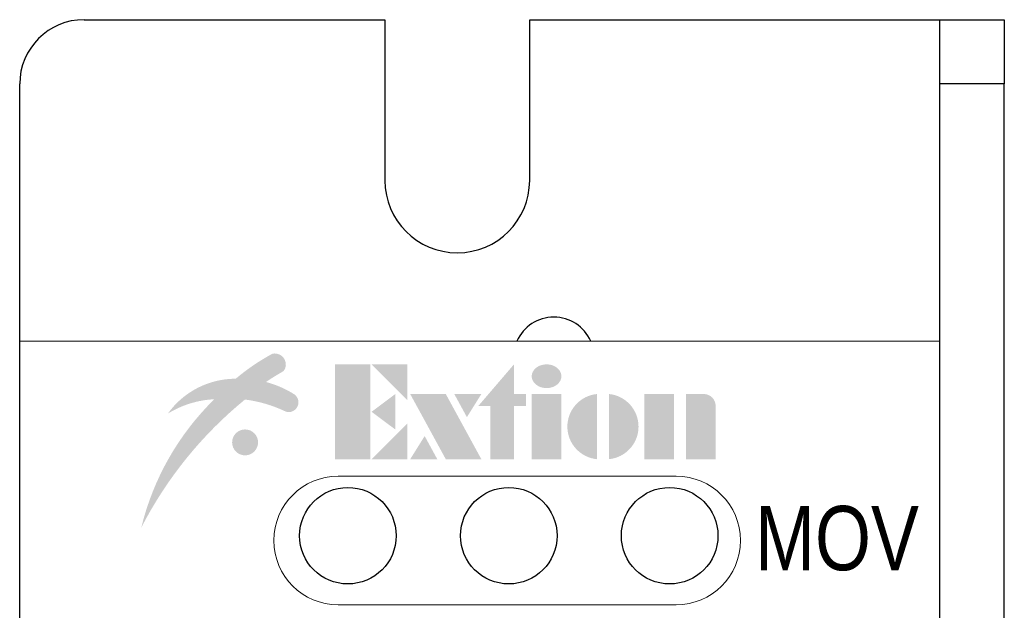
# Model space of a CAD drawing. Extents: x 6 to 155, y 6 to 169.
# Tile 3 of 4: x 124 to 155, y 88 to 106. Entities that reach past the tile are written whole.
import ezdxf

# ---------------------------------------------------------------- set-up
doc = ezdxf.new("R2010")
doc.units = 0
doc.header["$LTSCALE"] = 8
doc.header["$MEASUREMENT"] = 0
doc.layers.get('0').update_dxf_attribs({"linetype": 'CONTINUOUS'})
doc.styles.get("Standard").update_dxf_attribs({"font": 'ARIAL.TTF'})

msp = doc.modelspace()

# ---------------------------------------------------------------- hatches: boundary and pattern name
h = msp.add_hatch(color=256)
h.paths.add_polyline_path([(143.7502481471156, 94.3572966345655), (144.6718481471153, 94.3572966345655), (144.6718481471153, 92.32977663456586), (143.7502481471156, 92.32977663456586)])
edge = h.paths.add_edge_path()
edge.add_line((145.040488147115, 94.3572966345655), (145.5934481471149, 94.3572966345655))
edge.add_arc((145.5934481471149, 93.98865663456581), 0.3686399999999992, 4.376943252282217e-12, 90.00000000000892, ccw=False)
edge.add_line((145.9620881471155, 93.98865663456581), (145.9620881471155, 92.32977663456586))
edge.add_line((145.9620881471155, 92.32977663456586), (145.0404881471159, 92.32977663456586))
edge.add_line((145.040488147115, 92.32977663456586), (145.040488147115, 94.35729663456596))
edge = h.paths.add_edge_path()
edge.add_arc((140.8710375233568, 94.91025663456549), 0.2973000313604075, 3.834210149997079e-11, 27.37362787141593)
edge.add_arc((140.7921701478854, 94.86942171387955), 0.3861119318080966, 27.37362787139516, 51.34019174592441)
edge.add_arc((140.7409281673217, 94.80536923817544), 0.4681391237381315, 51.34019174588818, 71.66630850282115)
edge.add_arc((140.7075375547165, 94.70460415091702), 0.5742924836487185, 71.66630850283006, 90.00000000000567)
edge.add_arc((140.7075375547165, 94.70460415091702), 0.5742924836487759, 89.99999999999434, 108.3336914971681)
edge.add_arc((140.6741469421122, 94.80536923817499), 0.4681391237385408, 108.3336914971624, 128.6598082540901)
edge.add_arc((140.6229049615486, 94.86942171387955), 0.386111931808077, 128.6598082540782, 152.6263721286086)
edge.add_arc((140.5440375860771, 94.91025663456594), 0.2973000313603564, 152.626372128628, 180.0000000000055)
edge.add_arc((140.5440375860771, 94.91025663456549), 0.2973000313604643, 179.999999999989, 207.3736278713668)
edge.add_arc((140.6229049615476, 94.95109155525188), 0.3861119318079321, 207.373627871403, 231.3401917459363)
edge.add_arc((140.6741469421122, 95.01514403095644), 0.4681391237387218, 231.3401917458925, 251.6663085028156)
edge.add_arc((140.7075375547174, 95.11590911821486), 0.5742924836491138, 251.6663085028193, 269.999999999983)
edge.add_arc((140.7075375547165, 95.11590911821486), 0.5742924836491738, 270.000000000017, 288.333691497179)
edge.add_arc((140.7409281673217, 95.01514403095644), 0.4681391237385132, 288.3336914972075, 308.659808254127)
edge.add_arc((140.7921701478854, 94.95109155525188), 0.3861119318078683, 308.6598082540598, 332.6263721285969)
edge.add_arc((140.8710375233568, 94.91025663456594), 0.2973000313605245, 332.6263721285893, 359.9999999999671)
h.paths.add_polyline_path([(140.2481681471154, 94.3572966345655), (141.1697681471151, 94.3572966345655), (141.1697681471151, 92.32977663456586), (140.2481681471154, 92.32977663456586)])
h.paths.add_polyline_path([(137.3115413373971, 92.32977663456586), (136.9191841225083, 93.04909819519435), (136.4696081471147, 92.32977663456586)], flags=16)
h.paths.add_polyline_path([(136.4696081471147, 94.3572966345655), (137.5755281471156, 94.3572966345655), (138.6814481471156, 92.32977663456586), (137.5755281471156, 92.32977663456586)])
h.paths.add_polyline_path([(137.8395149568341, 94.3572966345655), (138.2318721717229, 93.63797507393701), (138.6814481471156, 94.3572966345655)], flags=16)
h.paths.add_polyline_path([(134.128744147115, 95.27889663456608), (134.128744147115, 92.32977663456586), (135.2346641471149, 92.32977663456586), (135.2346641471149, 95.27889663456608)])
h.paths.add_polyline_path([(136.0088081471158, 94.3572966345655), (135.2715281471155, 93.80433663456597), (136.0088081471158, 93.25137663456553)])
h.paths.add_polyline_path([(135.2715281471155, 92.32977663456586), (136.3774481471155, 93.43569663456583), (136.3774481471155, 92.32977663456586)])
h.paths.add_polyline_path([(135.2715281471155, 95.27889663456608), (136.3774481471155, 95.27889663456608), (136.3774481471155, 94.17297663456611)])
h.paths.add_polyline_path([(138.9579281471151, 92.32977663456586), (139.6952081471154, 92.32977663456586), (139.6952081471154, 93.98865663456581), (140.0638481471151, 93.98865663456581), (140.0638481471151, 94.3572966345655), (139.6952081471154, 94.3572966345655), (139.6952081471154, 95.27889663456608), (138.5892881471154, 93.98865663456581), (138.9579281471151, 93.98865663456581)])
edge = h.paths.add_edge_path(flags=17)
edge.add_arc((131.3383611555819, 92.85222933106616), 0.4032000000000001, 0, 360)
edge = h.paths.add_edge_path()
edge.add_arc((130.5233893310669, 91.17917036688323), 3.018491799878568, 92.69778937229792, 121.694370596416)
edge.add_arc((131.0455103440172, 92.24308556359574), 2.589769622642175, 89.94125141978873, 144.4858644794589, ccw=False)
edge.add_arc((135.3542640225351, 89.74399826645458), 6.666253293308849, 118.84601791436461, 130.2373001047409, ccw=False)
edge.add_arc((132.2602392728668, 95.38774945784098), 0.2304000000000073, 89.8616756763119, 122.0189632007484, ccw=False)
edge.add_arc((132.2599611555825, 95.27254979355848), 0.3456000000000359, -16.812155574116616, 89.86167567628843, ccw=False)
edge.add_arc((132.3702372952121, 95.2392299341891), 0.2303999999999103, 304.7266095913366, 343.18784442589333, ccw=False)
edge.add_arc((135.6577435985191, 89.40464242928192), 6.467653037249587, 119.2096347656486, 124.5591796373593)
edge.add_arc((131.1834435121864, 91.68629389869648), 3.149466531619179, 57.79590703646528, 75.18194027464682, ccw=False)
edge.add_arc((132.7391212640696, 94.1562769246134), 0.2303999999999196, 50.467786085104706, 57.795907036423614, ccw=False)
edge.add_arc((132.6918124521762, 94.09895244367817), 0.3047250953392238, -92.78096345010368, 50.467786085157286, ccw=False)
edge.add_arc((132.6882063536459, 94.02471488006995), 0.2304000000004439, 244.4613482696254, 267.21903654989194, ccw=False)
edge.add_arc((130.8196355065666, 90.11396625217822), 4.103825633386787, 64.46134826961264, 82.78921338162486)
edge.add_arc((139.2953804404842, 84.44897171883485), 12.57650367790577, 129.2700746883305, 152.7688304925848)
edge.add_arc((136.2274823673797, 88.23079636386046), 8.351122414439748, 134.4306687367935, 166.3346771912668, ccw=False)
edge = h.paths.add_edge_path()
edge.add_line((142.275688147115, 94.3572966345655), (142.275688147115, 92.3297766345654))
edge.add_arc((142.3724561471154, 93.34353663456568), 1.01836799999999, 95.45262198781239, 264.54737801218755, ccw=False)
edge = h.paths.add_edge_path()
edge.add_line((142.6443281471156, 94.3572966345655), (142.6443281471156, 92.3297766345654))
edge.add_arc((142.5475601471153, 93.34353663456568), 1.018368, 275.4526219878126, 444.5473780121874)

# ---------------------------------------------------------------- linework, layer by layer
at = {"color": 7, "linetype": 'Continuous'}
for p, q in [((126.3335025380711, 106), (135.6835025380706, 106)), ((135.6835025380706, 106), (135.6835025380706, 101)), ((140.1835025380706, 106), (151.9335025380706, 106)), ((140.1835025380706, 101), (140.1835025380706, 106)), ((151.9335025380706, 106), (152.9335025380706, 106)), ((152.9335025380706, 106), (154.9335025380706, 106)), ((152.9335025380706, 104), (152.9335025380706, 106)), ((154.9335025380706, 106), (154.9335025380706, 104)), ((124.3335025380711, 8), (124.3335025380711, 104)), ((154.9335025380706, 104), (152.9335025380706, 104)), ((152.9335025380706, 8), (152.9335025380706, 104)), ((154.9335025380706, 8), (154.9335025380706, 104))]:
    msp.add_line(p, q, dxfattribs=at)
at = {"color": 7, "linetype": 'Continuous', "lineweight": 15}
for p, q in [((124.3335025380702, 95.99999999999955), (152.9335025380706, 96.00000000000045)), ((124.3335025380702, 95.99999999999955), (124.3335025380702, 15.99999999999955)), ((152.9335025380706, 96.00000000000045), (152.9335025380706, 16.00000000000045)), ((144.7335025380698, 91.79999999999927), (134.2335025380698, 91.79999999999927)), ((134.2335025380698, 87.79999999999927), (144.7335025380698, 87.79999999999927))]:
    msp.add_line(p, q, dxfattribs=at)
at = {"linetype": 'Continuous'}
for centre, radius in [((134.5335020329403, 89.94999886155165), 1.499999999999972), ((139.5335020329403, 89.94999886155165), 1.5), ((144.5335020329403, 89.94999886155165), 1.5)]:
    msp.add_circle(centre, radius, dxfattribs=at)
at = {"color": 7, "linetype": 'Continuous'}
for centre, radius, start, end in [((126.3335025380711, 104), 2, 90, 180), ((137.9335025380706, 101), 2.25, 180, 0), ((140.9335025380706, 95.5), 1.25, 23.57817847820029, 156.4218215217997)]:
    msp.add_arc(centre, radius, start, end, dxfattribs=at)
at = {"color": 7, "linetype": 'Continuous', "lineweight": 15}
for centre, start, end in [((134.2335025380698, 89.79999999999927), 90, 270), ((144.7335025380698, 89.79999999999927), 270, 90)]:
    msp.add_arc(centre, 2, start, end, dxfattribs=at)

# ---------------------------------------------------------------- texts
at = {"width": 0.8}
msp.add_text('MOV', height=2, dxfattribs=at).set_placement((147.1896916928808, 88.87566108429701))

doc.saveas('drawing.dxf')
